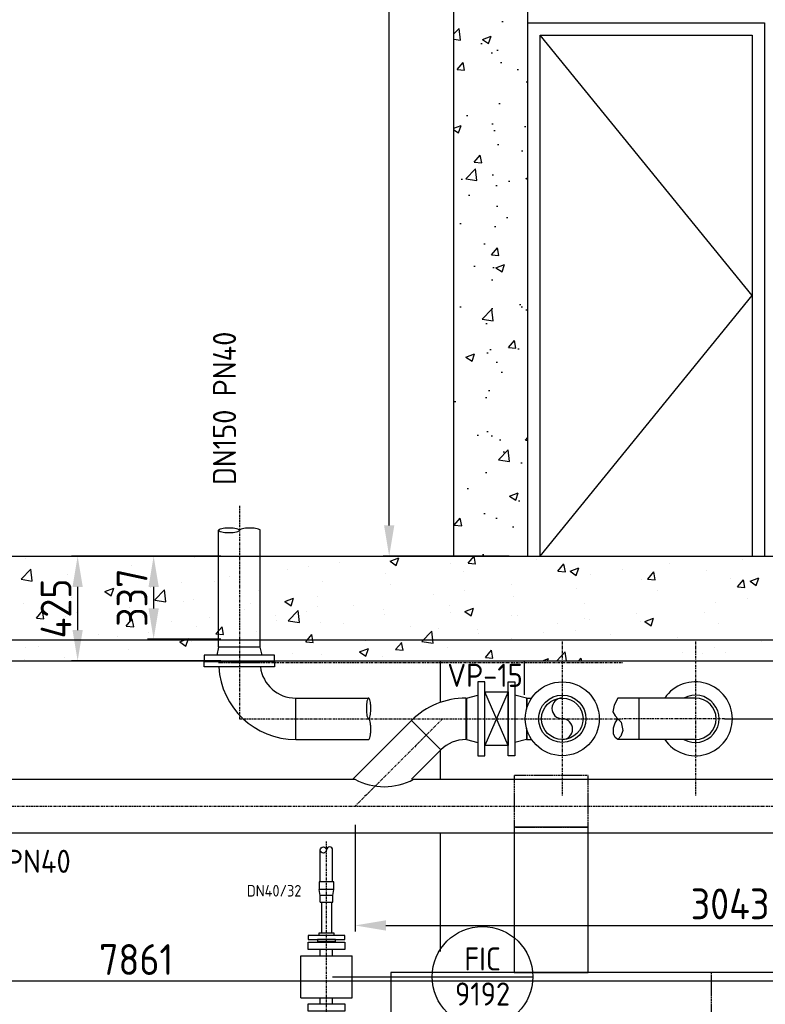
# Model space of a CAD drawing. Header units: metres. Extents: x -82085 to 58758, y -66901 to 95305.
# Tile 32 of 135: x 25415 to 28440, y -37162 to -33166. Entities that reach past the tile are written whole.
import ezdxf
from ezdxf.enums import TextEntityAlignment as Align

# ---------------------------------------------------------------- set-up
doc = ezdxf.new("R2010")
doc.units = ezdxf.units.M
doc.header["$MEASUREMENT"] = 0
doc.header["$PDSIZE"] = -1
for name, pattern in [('CENTER-LN', [19, 10, -3, 3, -3]), ('DASHED', [19.05, 12.7, -6.35]), ('HIDDEN2', [4.7625, 3.175, -1.5875])]:
    doc.linetypes.add(name, pattern=pattern)
doc.layers.get('0').update_dxf_attribs({"linetype": 'CONTINUOUS'})
doc.layers.get('DEFPOINTS').update_dxf_attribs({"linetype": 'CONTINUOUS'})
for name, color, linetype in [('3', 3, 'CONTINUOUS'), ('ARCERING', 10, 'CONTINUOUS'), ('CL', 1, 'CENTER-LN'), ('DIM', 10, 'CONTINUOUS'), ('GEBOUW', 7, 'CONTINUOUS'), ('TEXT2', 7, 'CONTINUOUS')]:
    doc.layers.add(name, color=color, linetype=linetype)
doc.styles.add('ROMANS', font='iso.shx')
doc.styles.get("Standard").update_dxf_attribs({"font": 'iso.shx'})
doc.dimstyles.get("Standard").update_dxf_attribs({"dimtxt": 0.18, "dimasz": 0.18, "dimexe": 0.18, "dimexo": 0.0625, "dimgap": 0.09, "dimtad": 0, "dimtih": 1, "dimtoh": 1, "dimdec": 4, "dimzin": 0, "dimdsep": 46, "dimtxsty": 'Standard', "dimcen": 0.09, "dimadec": 0, "dimazin": 0, "dimtfac": 1, "dimtdec": 4, "dimtofl": 0, "dimtmove": 0, "dimatfit": 3, "dimfxl": 1, "dimtolj": 1, "dimtzin": 0, "dimarcsym": 0})

# ---------------------------------------------------------------- blocks, each defined once
blk = doc.blocks.new('*D507')
at = {"layer": 'DEFPOINTS', "color": 0, "transparency": 16777216}
for p in [(21957.6, -36545.3, -3239), (29818.7, -36545.3, -3239), (21957.6, -37067.4)]:
    blk.add_point(p, dxfattribs=at)
at = {"layer": 'DIM', "color": 0, "lineweight": -2, "transparency": 16777216}
for p, q in [((21957.6, -36620.3), (21957.6, -37092.4)), ((29818.7, -36620.3), (29818.7, -37092.4)), ((29693.7, -37067.4), (22082.6, -37067.4))]:
    blk.add_line(p, q, dxfattribs=at)
at = {"layer": 'DIM', "color": 0, "transparency": 16777216}
for points in [[(22082.6, -37046.6), (22082.6, -37088.2), (21957.6, -37067.4)], [(29693.7, -37046.6), (29693.7, -37088.2), (29818.7, -37067.4)]]:
    blk.add_solid(points, dxfattribs=at)
at = {"layer": 'DIM', "color": 0, "transparency": 16777216, "insert": (25888.1, -36979.9), "char_height": 125, "attachment_point": 5}
blk.add_mtext('\\A1;7861', dxfattribs=at)
blk = doc.blocks.new('*D508')
at = {"layer": 'DEFPOINTS', "color": 0, "transparency": 16777216}
for p in [(26776, -36357.8), (29818.7, -36500.3), (29818.7, -36841.6)]:
    blk.add_point(p, dxfattribs=at)
at = {"layer": 'DIM', "color": 0, "lineweight": -2, "transparency": 16777216}
for p, q in [((26776, -36432.8), (26776, -36866.6)), ((29818.7, -36575.3), (29818.7, -36866.6)), ((26901, -36841.6), (29693.7, -36841.6))]:
    blk.add_line(p, q, dxfattribs=at)
at = {"layer": 'DIM', "color": 0, "transparency": 16777216}
for points in [[(26901, -36820.8), (26901, -36862.5), (26776, -36841.6)], [(29693.7, -36820.8), (29693.7, -36862.5), (29818.7, -36841.6)]]:
    blk.add_solid(points, dxfattribs=at)
at = {"layer": 'DIM', "color": 0, "transparency": 16777216, "insert": (28297.4, -36754.1), "char_height": 125, "attachment_point": 5}
blk.add_mtext('\\A1;3043', dxfattribs=at)
blk = doc.blocks.new('*D509')
at = {"layer": 'DEFPOINTS', "color": 0, "transparency": 16777216}
for p in [(28199.9, -36002.8, -3239), (28622, -36002.8), (28622, -36357.8, -3239)]:
    blk.add_point(p, dxfattribs=at)
at = {"layer": 'DIM', "color": 0, "lineweight": -2, "transparency": 16777216}
for p, q in [((28274.9, -36002.8), (28647, -36002.8)), ((28622, -36232.8), (28622, -36127.8)), ((28697, -36357.8), (28647, -36357.8))]:
    blk.add_line(p, q, dxfattribs=at)
at = {"layer": 'DIM', "color": 0, "transparency": 16777216}
for points in [[(28601.1, -36127.8), (28642.8, -36127.8), (28622, -36002.8)], [(28601.1, -36232.8), (28642.8, -36232.8), (28622, -36357.8)]]:
    blk.add_solid(points, dxfattribs=at)
at = {"layer": 'DIM', "color": 0, "transparency": 16777216, "insert": (28534.5, -36180.3), "char_height": 125, "attachment_point": 5, "rotation": 90}
blk.add_mtext('\\A1;355', dxfattribs=at)
blk = doc.blocks.new('*X456')
at = {"color": 0}
for p, q in [((26798.4, 5914.2, 3239), (26798.4, 5914.2, 3239)), ((26900.4, 5917.2, 3239), (26900.4, 5917.2, 3239)), ((27234.5, 5888.1, 3239), (27258.8, 5917.2, 3239)), ((27264.8, 5885.3, 3239), (27258.9, 5917.1, 3239)), ((28076.5, 5914.1, 3239), (28076.5, 5914.1, 3239)), ((25438.4, 5907.8, 3239), (25438.4, 5907.8, 3239)), ((25868.3, 5878, 3239), (25868.3, 5878, 3239)), ((26124.9, 5910.5, 3239), (26124.9, 5910.5, 3239)), ((26585.6, 5876, 3239), (26585.6, 5876, 3239)), ((26712.8, 5892.8, 3239), (26712.8, 5892.8, 3239)), ((26918.1, 5896.6, 3239), (26943.4, 5879.5, 3239)), ((26918.2, 5896.6, 3239), (26953.7, 5910.2, 3239)), ((26943.4, 5879.6, 3239), (26953.7, 5910.3, 3239)), ((27163.9, 5885.9, 3239), (27163.9, 5885.9, 3239)), ((27234.4, 5888.1, 3239), (27264.8, 5885.5, 3239)), ((27512.7, 5904.3, 3239), (27512.7, 5904.3, 3239)), ((27598.8, 5856.2, 3239), (27623.3, 5885.4, 3239)), ((27629.2, 5853.4, 3239), (27623.3, 5885.2, 3239)), ((28052.3, 5886.4, 3239), (28052.3, 5886.4, 3239)), ((28347.7, 5902.6, 3239), (28347.7, 5902.6, 3239)), ((25420.8, 5823.4, 3239), (25460.4, 5864.6, 3239)), ((25466, 5816.4, 3239), (25460.4, 5864.6, 3239)), ((25607.5, 5842.2, 3239), (25607.5, 5842.2, 3239)), ((26502.2, 5863.3, 3239), (26502.2, 5863.3, 3239)), ((26900, 5847.8, 3239), (26900, 5847.8, 3239)), ((27216.4, 5853.5, 3239), (27216.4, 5853.5, 3239)), ((27598.8, 5856.2, 3239), (27629.1, 5853.6, 3239)), ((27648.2, 5855.9, 3239), (27683.8, 5869.6, 3239)), ((27648.2, 5855.9, 3239), (27673.5, 5838.9, 3239)), ((27673.5, 5838.9, 3239), (27683.8, 5869.6, 3239)), ((27732.7, 5844.3, 3239), (27732.7, 5844.3, 3239)), ((27859.9, 5861, 3239), (27859.9, 5861, 3239)), ((27963.2, 5824.4, 3239), (27987.7, 5853.6, 3239)), ((27993.5, 5821.5, 3239), (27987.7, 5853.4, 3239)), ((28199.8, 5858.9, 3239), (28199.8, 5858.9, 3239)), ((25420.8, 5823.3, 3239), (25466, 5816.3, 3239)), ((26072.4, 5808.5, 3239), (26072.4, 5808.5, 3239)), ((26205.9, 5812.5, 3239), (26205.9, 5812.5, 3239)), ((26264.8, 5833.8, 3239), (26264.8, 5833.8, 3239)), ((26643.4, 5815.3, 3239), (26643.4, 5815.3, 3239)), ((26920.1, 5802.6, 3239), (26920.1, 5802.6, 3239)), ((27411.9, 5802.1, 3239), (27411.9, 5802.1, 3239)), ((27939, 5823.2, 3239), (27939, 5823.2, 3239)), ((27963.1, 5824.4, 3239), (27993.5, 5821.7, 3239)), ((28299.2, 5828.3, 3239), (28299.2, 5828.3, 3239)), ((28327.6, 5792.5, 3239), (28352.1, 5821.7, 3239)), ((28357.9, 5789.6, 3239), (28352, 5821.5, 3239)), ((28378.3, 5815.2, 3239), (28413.9, 5828.9, 3239)), ((28378.3, 5815.2, 3239), (28403.5, 5798.2, 3239)), ((28403.5, 5798.2, 3239), (28413.8, 5828.9, 3239)), ((25537, 5757.6, 3239), (25537, 5757.6, 3239)), ((25761.2, 5773.4, 3239), (25786.5, 5756.4, 3239)), ((25761.3, 5773.4, 3239), (25796.8, 5787.1, 3239)), ((25786.5, 5756.4, 3239), (25796.8, 5787.1, 3239)), ((25909.6, 5761.6, 3239), (25909.6, 5761.6, 3239)), ((25945.2, 5791.7, 3239), (25945.2, 5791.7, 3239)), ((25963, 5739.3, 3239), (26002.5, 5780.5, 3239)), ((26008.1, 5732.3, 3239), (26002.5, 5780.5, 3239)), ((26382.6, 5779.5, 3239), (26382.6, 5779.5, 3239)), ((27092.3, 5760, 3239), (27092.3, 5760, 3239)), ((27219.5, 5776.7, 3239), (27219.5, 5776.7, 3239)), ((27675.1, 5785.1, 3239), (27675.1, 5785.1, 3239)), ((28002.9, 5777.4, 3239), (28002.9, 5777.4, 3239)), ((28327.5, 5792.5, 3239), (28357.9, 5789.8, 3239)), ((25432, 5724.2, 3239), (25432, 5724.2, 3239)), ((25624.4, 5749.5, 3239), (25624.4, 5749.5, 3239)), ((25808.2, 5746.2, 3239), (25808.2, 5746.2, 3239)), ((25963, 5739.2, 3239), (26008.2, 5732.2, 3239)), ((26079.4, 5734.7, 3239), (26079.4, 5734.7, 3239)), ((26118.8, 5741.4, 3239), (26118.8, 5741.4, 3239)), ((26350.5, 5723.2, 3239), (26350.5, 5723.2, 3239)), ((26491.3, 5732.7, 3239), (26526.9, 5746.4, 3239)), ((26491.3, 5732.7, 3239), (26516.6, 5715.7, 3239)), ((26516.6, 5715.7, 3239), (26526.9, 5746.4, 3239)), ((26623.9, 5751.8, 3239), (26623.9, 5751.8, 3239)), ((26771.5, 5717.7, 3239), (26771.5, 5717.7, 3239)), ((27157.7, 5716.8, 3239), (27157.7, 5716.8, 3239)), ((27418.5, 5752.6, 3239), (27418.5, 5752.6, 3239)), ((27706.7, 5726.6, 3239), (27706.7, 5726.6, 3239)), ((28239.5, 5728.2, 3239), (28239.5, 5728.2, 3239)), ((28366.7, 5745, 3239), (28366.7, 5745, 3239)), ((25483.1, 5665.4, 3239), (25507.6, 5694.6, 3239)), ((25513.4, 5662.6, 3239), (25507.6, 5694.4, 3239)), ((25613.4, 5710.8, 3239), (25613.4, 5710.8, 3239)), ((25644.1, 5689.4, 3239), (25644.1, 5689.4, 3239)), ((25862.2, 5708.9, 3239), (25862.2, 5708.9, 3239)), ((25915.3, 5677.9, 3239), (25915.3, 5677.9, 3239)), ((26327.6, 5700.9, 3239), (26327.6, 5700.9, 3239)), ((26451.9, 5675.7, 3239), (26451.9, 5675.7, 3239)), ((26505.1, 5655.2, 3239), (26544.7, 5696.4, 3239)), ((26550.3, 5648.2, 3239), (26544.7, 5696.4, 3239)), ((26579.1, 5692.4, 3239), (26579.1, 5692.4, 3239)), ((26621.7, 5711.8, 3239), (26621.7, 5711.8, 3239)), ((26892.9, 5700.3, 3239), (26892.9, 5700.3, 3239)), ((26893.8, 5678.7, 3239), (26893.8, 5678.7, 3239)), ((27164.1, 5688.9, 3239), (27164.1, 5688.9, 3239)), ((27221.4, 5692.1, 3239), (27257, 5705.7, 3239)), ((27221.4, 5692.1, 3239), (27246.6, 5675, 3239)), ((27246.6, 5675, 3239), (27256.9, 5705.7, 3239)), ((27410.4, 5675.7, 3239), (27410.4, 5675.7, 3239)), ((27435.3, 5677.4, 3239), (27435.3, 5677.4, 3239)), ((27918.7, 5686, 3239), (27918.7, 5686, 3239)), ((28193.6, 5689.8, 3239), (28193.6, 5689.8, 3239)), ((25483, 5665.4, 3239), (25513.4, 5662.7, 3239)), ((25601.3, 5673.1, 3239), (25601.3, 5673.1, 3239)), ((25847.5, 5633.5, 3239), (25872, 5662.7, 3239)), ((25877.8, 5630.7, 3239), (25871.9, 5662.5, 3239)), ((26031.4, 5650.1, 3239), (26031.4, 5650.1, 3239)), ((26186.5, 5666.5, 3239), (26186.5, 5666.5, 3239)), ((26457.6, 5655, 3239), (26457.6, 5655, 3239)), ((26505.1, 5655.1, 3239), (26550.3, 5648.1, 3239)), ((26637.3, 5646.2, 3239), (26637.3, 5646.2, 3239)), ((26728.8, 5643.6, 3239), (26728.8, 5643.6, 3239)), ((27599.1, 5643.9, 3239), (27599.1, 5643.9, 3239)), ((27706.4, 5666, 3239), (27706.4, 5666, 3239)), ((27726.3, 5660.7, 3239), (27726.3, 5660.7, 3239)), ((27932.8, 5654, 3239), (27932.8, 5654, 3239)), ((27951.4, 5651.4, 3239), (27976.7, 5634.3, 3239)), ((27951.5, 5651.4, 3239), (27987, 5665, 3239)), ((27976.7, 5634.3, 3239), (27987, 5665, 3239)), ((27977.6, 5654.5, 3239), (27977.6, 5654.5, 3239)), ((28248.8, 5643, 3239), (28248.8, 5643, 3239)), ((25735.1, 5599.2, 3239), (25735.1, 5599.2, 3239)), ((25847.4, 5633.5, 3239), (25877.8, 5630.9, 3239)), ((25938.7, 5608.1, 3239), (25938.7, 5608.1, 3239)), ((26131.1, 5633.4, 3239), (26131.1, 5633.4, 3239)), ((26211.8, 5601.6, 3239), (26236.3, 5630.8, 3239)), ((26211.8, 5601.6, 3239), (26242.1, 5599, 3239)), ((26242.2, 5598.8, 3239), (26236.3, 5630.7, 3239)), ((26376.4, 5610.4, 3239), (26376.4, 5610.4, 3239)), ((26576.2, 5569.8, 3239), (26600.7, 5599, 3239)), ((26606.5, 5566.9, 3239), (26600.7, 5598.8, 3239)), ((27000, 5632.1, 3239), (27000, 5632.1, 3239)), ((27047.3, 5571.1, 3239), (27086.8, 5612.4, 3239)), ((27092.5, 5564.1, 3239), (27086.8, 5612.3, 3239)), ((27114.2, 5624.9, 3239), (27114.2, 5624.9, 3239)), ((27271.2, 5620.6, 3239), (27271.2, 5620.6, 3239)), ((27278.3, 5601.7, 3239), (27278.3, 5601.7, 3239)), ((27542.4, 5609.2, 3239), (27542.4, 5609.2, 3239)), ((27668.9, 5616, 3239), (27668.9, 5616, 3239)), ((27813.6, 5597.7, 3239), (27813.6, 5597.7, 3239)), ((25811.5, 5591.4, 3239), (25811.5, 5591.4, 3239)), ((26064.5, 5568.9, 3239), (26100.1, 5582.6, 3239)), ((26064.5, 5568.9, 3239), (26089.7, 5551.9, 3239)), ((26089.8, 5551.9, 3239), (26100.1, 5582.6, 3239)), ((26112.6, 5572.3, 3239), (26112.6, 5572.3, 3239)), ((26576.2, 5569.8, 3239), (26606.5, 5567.1, 3239)), ((26817.9, 5574, 3239), (26817.9, 5574, 3239)), ((26940.6, 5537.9, 3239), (26965.1, 5567.1, 3239)), ((26958.7, 5559.6, 3239), (26958.7, 5559.6, 3239)), ((26970.9, 5535.1, 3239), (26965, 5566.9, 3239)), ((27047.3, 5571.1, 3239), (27092.5, 5564.1, 3239)), ((27085.9, 5576.4, 3239), (27085.9, 5576.4, 3239)), ((27412.3, 5583.4, 3239), (27412.3, 5583.4, 3239)), ((28084.7, 5586.3, 3239), (28084.7, 5586.3, 3239)), ((28355.9, 5574.8, 3239), (28355.9, 5574.8, 3239)), ((28425.4, 5569.9, 3239), (28425.4, 5569.9, 3239)), ((25438.9, 5548.4, 3239), (25438.9, 5548.4, 3239)), ((25490.7, 5549.1, 3239), (25490.7, 5549.1, 3239)), ((25856, 5539.8, 3239), (25856, 5539.8, 3239)), ((26521.6, 5523.1, 3239), (26521.6, 5523.1, 3239)), ((26637.9, 5517.4, 3239), (26637.9, 5517.4, 3239)), ((26794.5, 5528.2, 3239), (26819.8, 5511.2, 3239)), ((26794.6, 5528.2, 3239), (26830.1, 5541.9, 3239)), ((26819.8, 5511.2, 3239), (26830.1, 5541.9, 3239)), ((26940.5, 5537.9, 3239), (26970.9, 5535.2, 3239)), ((27151.5, 5547.7, 3239), (27151.5, 5547.7, 3239)), ((27305, 5506, 3239), (27329.4, 5535.2, 3239)), ((27335.3, 5503.2, 3239), (27329.4, 5535, 3239)), ((27594.4, 5492.2, 3239), (27629, 5528.3, 3239)), ((27633.2, 5492.2, 3239), (27629, 5528.3, 3239)), ((28105.9, 5527.9, 3239), (28105.9, 5527.9, 3239)), ((28187.4, 5520.7, 3239), (28187.4, 5520.7, 3239)), ((28233, 5544.6, 3239), (28233, 5544.6, 3239)), ((28278.2, 5525.2, 3239), (28278.2, 5525.2, 3239)), ((25435.9, 5499.4, 3239), (25435.9, 5499.4, 3239)), ((25595.2, 5504, 3239), (25595.2, 5504, 3239)), ((26887.7, 5509.6, 3239), (26887.7, 5509.6, 3239)), ((27304.9, 5506, 3239), (27335.3, 5503.4, 3239)), ((27536.7, 5492.2, 3239), (27560.2, 5501.2, 3239)), ((27557.1, 5492.2, 3239), (27560.2, 5501.2, 3239)), ((27684.5, 5492.2, 3239), (27693.8, 5503.3, 3239)), ((27695.8, 5492.2, 3239), (27693.8, 5503.1, 3239))]:
    blk.add_line(p, q, dxfattribs=at)
blk = doc.blocks.new('*D494')
at = {"layer": 'DEFPOINTS', "color": 0, "transparency": 16777216}
for p in [(10407.9, -36375.3, -3239), (10407.9, -36375.3, -3239), (31013.5, -36375.3, -3239), (10103.9, -36746.1), (9966.4, -38142.7)]:
    blk.add_point(p, dxfattribs=at)
at = {"layer": 'DIM', "color": 0, "lineweight": -2, "transparency": 16777216}
blk.add_line((10332.9, -36375.3), (9903.4, -36375.3), dxfattribs=at)
blk.add_arc((10407.9, -36375.3), 479.5, 194.9793, 240.9953, dxfattribs=at)
at = {"layer": 'DIM', "color": 0, "transparency": 16777216}
for points in [[(9924, -36502), (9965.3, -36496.5), (9928.4, -36375.3)], [(10183, -36775.3), (10167.8, -36814), (10291.7, -36840.5)]]:
    blk.add_solid(points, dxfattribs=at)
at = {"layer": 'DIM', "color": 0, "transparency": 16777216, "insert": (10162.7, -36530.4), "char_height": 125, "attachment_point": 5, "rotation": 302.3268}
blk.add_mtext('\\A1;76°', dxfattribs=at)
blk = doc.blocks.new('*D522')
at = {"layer": 'DEFPOINTS', "color": 0, "transparency": 16777216}
for p in [(26306.7, -35342.8), (25650.5, -35767.8), (26306.7, -35767.8)]:
    blk.add_point(p, dxfattribs=at)
at = {"layer": 'DIM', "color": 0, "lineweight": -2, "transparency": 16777216}
for p, q in [((26231.7, -35342.8), (25625.5, -35342.8)), ((25650.5, -35467.8), (25650.5, -35642.8)), ((26231.7, -35767.8), (25625.5, -35767.8))]:
    blk.add_line(p, q, dxfattribs=at)
at = {"layer": 'DIM', "color": 0, "transparency": 16777216}
for points in [[(25629.6, -35467.8), (25671.3, -35467.8), (25650.5, -35342.8)], [(25629.6, -35642.8), (25671.3, -35642.8), (25650.5, -35767.8)]]:
    blk.add_solid(points, dxfattribs=at)
at = {"layer": 'DIM', "color": 0, "transparency": 16777216, "insert": (25563, -35555.3), "char_height": 125, "attachment_point": 5, "rotation": 90}
blk.add_mtext('\\A1;425', dxfattribs=at)
blk = doc.blocks.new('*D523')
at = {"layer": 'DEFPOINTS', "color": 0, "transparency": 16777216}
for p in [(26222.5, -35342.8), (25958.9, -35679.7), (26306.7, -35679.7)]:
    blk.add_point(p, dxfattribs=at)
at = {"layer": 'DIM', "color": 0, "lineweight": -2, "transparency": 16777216}
for p, q in [((26147.5, -35342.8), (25933.9, -35342.8)), ((25958.9, -35467.8), (25958.9, -35554.7)), ((26231.7, -35679.7), (25933.9, -35679.7))]:
    blk.add_line(p, q, dxfattribs=at)
at = {"layer": 'DIM', "color": 0, "transparency": 16777216}
for points in [[(25938.1, -35467.8), (25979.7, -35467.8), (25958.9, -35342.8)], [(25938.1, -35554.7), (25979.7, -35554.7), (25958.9, -35679.7)]]:
    blk.add_solid(points, dxfattribs=at)
at = {"layer": 'DIM', "color": 0, "transparency": 16777216, "insert": (25871.4, -35511.3), "char_height": 125, "attachment_point": 5, "rotation": 90}
blk.add_mtext('\\A1;337', dxfattribs=at)
blk = doc.blocks.new('PE-Aanmaaktank')
at = {"color": 1, "linetype": 'DASHED', "ltscale": 0.25}
for p, q in [((1450, 0), (1450, 1525)), ((2850, 0), (2850, 1525))]:
    blk.add_line(p, q, dxfattribs=at)
for points in [[(950, 2325), (650, 2325), (650, 2115), (950, 2115)], [(2300, 2325), (2000, 2325), (2000, 2115), (2300, 2115)], [(3350, 2325), (3650, 2325), (3650, 2115), (3350, 2115)]]:
    blk.add_lwpolyline(points, close=True, dxfattribs=at)
at = {"layer": '3'}
for points in [[(950, 2115), (650, 2115), (650, 1525), (950, 1525)], [(2000, 2115), (2300, 2115), (2300, 1525), (2000, 1525)], [(3350, 2115), (3650, 2115), (3650, 1525), (3350, 1525)], [(150, 0), (4150, 0), (4150, 1525), (150, 1525)]]:
    blk.add_lwpolyline(points, close=True, dxfattribs=at)
blk = doc.blocks.new('*D539')
at = {"layer": 'DEFPOINTS', "color": 0, "transparency": 16777216}
for p in [(26914.5, -29978.1), (27481.7, -29978.1), (27476.7, -35342.8)]:
    blk.add_point(p, dxfattribs=at)
at = {"layer": 'DIM', "color": 0, "lineweight": -2, "transparency": 16777216}
for p, q in [((27406.7, -29978.1), (26889.5, -29978.1)), ((26914.5, -35217.8), (26914.5, -30103.1)), ((27401.7, -35342.8), (26889.5, -35342.8))]:
    blk.add_line(p, q, dxfattribs=at)
at = {"layer": 'DIM', "color": 0, "transparency": 16777216}
for points in [[(26893.6, -30103.1), (26935.3, -30103.1), (26914.5, -29978.1)], [(26893.6, -35217.8), (26935.3, -35217.8), (26914.5, -35342.8)]]:
    blk.add_solid(points, dxfattribs=at)
at = {"layer": 'DIM', "color": 0, "transparency": 16777216, "insert": (26827, -32660.5), "char_height": 125, "attachment_point": 5, "rotation": 90}
blk.add_mtext('\\A1;5365', dxfattribs=at)

msp = doc.modelspace()

# ---------------------------------------------------------------- hatches: boundary and pattern name
at = {"layer": 'ARCERING'}
h = msp.add_hatch(dxfattribs=at)
h.set_pattern_fill('AR-CONC', color=256, scale=50)
h.set_pattern_definition([(50, (-4000, -40260), (358.63, -31.376), [37.5, -412.5]), (355, (-4000, -40260), (-69.3757, 376.096), [30, -330]), (100.4514, (-3970.1, -40262.62), (289.2544, 344.72), [31.87, -350.571]), (46.1842, (-4000, -40160), (533.6207, -82.7596), [56.25, -618.75]), (96.6356, (-3955.53, -40166.9), (467.331, 487.059), [47.805, -525.857]), (351.1842, (-4000, -40160), (467.331, 487.059), [45, -495]), (21, (-3950, -40185), (298.4535, -201.3094), [37.5, -412.5]), (326, (-3950, -40185), (121.6577, 362.575), [30, -330]), (71.4514, (-3925.13, -40201.8), (420.1112, 161.2656), [31.87, -350.571]), (37.5, (-4000, -40260.01), (6.07993, 166.44693), [0, -326, 0, -335, 0, -331.25]), (7.5, (-4000, -40260), (131.5348, 197.2059), [0, -191, 0, -318.5, 0, -126.25]), (327.5, (-4111.5, -40260.01), (266.9112, -11.27744), [0, -125, 0, -390, 0, -517.5]), (317.5, (-4161.5, -40260), (291.5931, 50.0525), [0, -162.5, 0, -259, 0, -367.5])])
h.paths.add_polyline_path([(29977.94521, -29553.06686), (26472.61935, -29553.06686), (26472.61935, -29978.06686), (27176.68034, -29978.06686), (27176.68034, -35342.8411), (27476.68034, -35342.8411), (27476.68034, -29978.06686), (29977.94521, -29978.06686)])

# ---------------------------------------------------------------- linework, layer by layer
for p, q in [((26635.07269, -36964.68497, 3238.98623), (26635.07269, -36939.68497, 3238.98623)), ((26685.07269, -36964.68497, 3238.98623), (26685.07269, -36939.68497, 3238.98623)), ((26556.57269, -36964.68497, 3238.98623), (26763.57269, -36964.68497, 3238.98623)), ((26556.57269, -37134.68497, 3238.98623), (26556.57269, -36964.68497, 3238.98623)), ((26763.57269, -37134.68497, 3238.98623), (26763.57269, -36964.68497, 3238.98623)), ((26556.57269, -37134.68497, 3238.98623), (26763.57269, -37134.68497, 3238.98623)), ((26635.07269, -37159.68497, 3238.98623), (26635.07269, -37134.68497, 3238.98623)), ((26685.07269, -37159.68497, 3238.98623), (26685.07269, -37134.68497, 3238.98623))]:
    msp.add_line(p, q)
at = {"elevation": 3238.98623}
for points in [[(26735.07269, -36939.68497), (26585.07269, -36939.68497), (26585.07269, -36909.68497), (26735.07269, -36909.68497)], [(26735.07269, -37189.68497), (26585.07269, -37189.68497), (26585.07269, -37159.68497), (26735.07269, -37159.68497)]]:
    msp.add_lwpolyline(points, close=True, dxfattribs=at)
at = {"layer": '3'}
for p, q in [((26222.53034, -35712.3411, 3238.98623), (26222.53034, -35237.9375, 3238.98623)), ((26390.83034, -35712.3411, 3238.98623), (26390.83034, -35237.9375, 3238.98623)), ((26535.18034, -35918.6911, 3238.98623), (26830.81722, -35918.6911, 3238.98623)), ((26535.18034, -36086.9911, 3238.98623), (26535.18034, -35918.6911, 3238.98623)), ((27225.68034, -35918.6911, 3238.98623), (27225.68034, -36086.9911, 3238.98623)), ((27225.68034, -35918.6911, 3238.98623), (27225.68034, -36086.9911, 3238.98623)), ((27227.68034, -35918.6911, 3238.98623), (27274.68034, -35906.8411, 3238.98623)), ((27227.68034, -35918.6911, 3238.98623), (27227.68034, -36086.9911, 3238.98623)), ((27396.68034, -35893.8411, 3238.98623), (27302.68034, -36111.8411, 3238.98623)), ((27396.68034, -36111.8411, 3238.98623), (27302.68034, -35893.8411, 3238.98623)), ((27471.68034, -35918.6911, 3238.98623), (27424.68034, -35906.8411, 3238.98623)), ((27471.68034, -35918.6911, 3238.98623), (27471.68034, -35964.43537, 3238.98623)), ((27471.68034, -35918.6911, 3238.98623), (27492.50797, -35918.6911, 3238.98623)), ((27473.68034, -35957.55313, 3238.98623), (27473.68034, -35918.6911, 3238.98623)), ((27842.67223, -35918.6911, 3238.98623), (27826.84001, -35947.02862, 3238.98623)), ((28156.68034, -35918.6911, 3238.98623), (27842.67223, -35918.6911, 3238.98623)), ((27926.68034, -35918.6911, 3238.98623), (27926.68034, -36086.9911, 3238.98623)), ((27826.84001, -35947.02862, 3238.98623), (27821.30028, -35975.30465, 3238.98623)), ((27821.30028, -35975.30465, 3238.98623), (27831.21353, -35990.75438, 3238.98623)), ((27831.21353, -35990.75438, 3238.98623), (27842.67223, -36002.8411, 3238.98623)), ((27831.50512, -36019.90484, 3238.98623), (27842.67223, -36002.8411, 3238.98623)), ((27842.67223, -36002.8411, 3238.98623), (27855.99687, -36016.98975, 3238.98623)), ((27004.6034, -36010.26416, 3238.98623), (26766.57647, -36248.2911, 3238.98623)), ((27123.60947, -36129.27023, 3238.98623), (27004.6034, -36010.26416, 3238.98623)), ((27471.68034, -36041.24683, 3238.98623), (27471.68034, -36086.9911, 3238.98623)), ((27824.21601, -36039.72713, 3238.98623), (27831.50512, -36019.90484, 3238.98623)), ((27824.50745, -36063.63046, 3238.98623), (27824.21601, -36039.72713, 3238.98623)), ((27855.99687, -36016.98975, 3238.98623), (27862.11977, -36050.22125, 3238.98623)), ((27473.68034, -36086.9911, 3238.98623), (27473.68034, -36048.12906, 3238.98623)), ((27831.21353, -36079.37171, 3238.98623), (27824.50745, -36063.63046, 3238.98623)), ((27842.67223, -36086.9911, 3238.98623), (27831.21353, -36079.37171, 3238.98623)), ((27853.66431, -36073.54154, 3238.98623), (27842.67223, -36086.9911, 3238.98623)), ((27862.11977, -36050.22125, 3238.98623), (27853.66431, -36073.54154, 3238.98623)), ((26535.18034, -36086.9911, 3238.98623), (26830.81722, -36086.9911, 3238.98623)), ((27227.68034, -36086.9911, 3238.98623), (27274.68034, -36098.8411, 3238.98623)), ((27471.68034, -36086.9911, 3238.98623), (27424.68034, -36098.8411, 3238.98623)), ((27471.68034, -36086.9911, 3238.98623), (27492.50797, -36086.9911, 3238.98623)), ((28156.68034, -36086.9911, 3238.98623), (27842.67223, -36086.9911, 3238.98623)), ((27123.60947, -36129.27023, 3238.98623), (27004.58861, -36248.2911, 3238.98623)), ((22045.60688, -36248.2911, 3238.98623), (26775.57647, -36248.2911, 3238.98623)), ((27013.58861, -36248.2911, 3238.98623), (29730.68034, -36248.2911, 3238.98623)), ((29730.68034, -36467.3911, 3238.98623), (22045.60688, -36467.3911, 3238.98623)), ((26635.07269, -36664.60485, 3238.98623), (26635.07269, -36535.31955, 3238.98623)), ((26685.07269, -36664.60485, 3238.98623), (26685.07269, -36535.31955, 3238.98623)), ((26690.2732, -36664.60485, 3238.98623), (26629.87218, -36664.60485, 3238.98623)), ((26629.87218, -36664.60485, 3238.98623), (26629.87218, -36695.60485, 3238.98623)), ((26690.2732, -36695.60485, 3238.98623), (26690.2732, -36664.60485, 3238.98623)), ((26634.07269, -36719.60485, 3238.98623), (26629.87218, -36695.60485, 3238.98623)), ((26690.2732, -36695.60485, 3238.98623), (26629.87218, -36695.60485, 3238.98623)), ((26634.07269, -36746.60485, 3238.98623), (26634.07269, -36719.60485, 3238.98623)), ((26686.07269, -36719.60485, 3238.98623), (26634.07269, -36719.60485, 3238.98623)), ((26686.07269, -36719.60485, 3238.98623), (26690.2732, -36695.60485, 3238.98623)), ((26686.07269, -36746.60485, 3238.98623), (26686.07269, -36719.60485, 3238.98623)), ((26634.07269, -36746.60485, 3238.98623), (26686.07269, -36746.60485, 3238.98623)), ((26640.07269, -36746.60485, 3238.98623), (26640.07269, -36872.68497, 3238.98623)), ((26680.07269, -36746.60485, 3238.98623), (26680.07269, -36872.68497, 3238.98623))]:
    msp.add_line(p, q, dxfattribs=at)
at = {"layer": '3', "elevation": 3238.98623}
for points in [[(26306.68034, -35237.9375, 0.2800357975), (26305.15359, -35235.42529, 0.0668308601), (26294.35685, -35231.54323, 0.0307377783), (26281.9515, -35229.66522, 0.0222010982), (26264.60534, -35228.89463, 0.0222010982), (26247.25917, -35229.66522, 0.0307377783), (26234.85382, -35231.54323, 0.0668308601), (26224.05708, -35235.42529, 0.2800357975), (26222.53034, -35237.9375, 0.2800357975), (26224.05708, -35240.44971, 0.0668308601), (26234.85382, -35244.33178, 0.0307377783), (26247.25917, -35246.20978, 0.0222010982), (26264.60534, -35246.98037, 0.0222010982), (26281.9515, -35246.20978, 0.0307377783), (26294.35685, -35244.33178, 0.0668308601), (26305.15359, -35240.44971, 0.2800357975)], [(26830.81722, -36002.8411, 0.2800357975), (26833.32943, -36001.31435, 0.0668308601), (26837.2115, -35990.51761, 0.0307377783), (26839.0895, -35978.11226, 0.0222010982), (26839.86009, -35960.7661, 0.0222010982), (26839.0895, -35943.41993, 0.0307377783), (26837.2115, -35931.01458, 0.0668308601), (26833.32943, -35920.21784, 0.2800357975), (26830.81722, -35918.6911, 0.2800357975), (26828.30502, -35920.21784, 0.0668308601), (26824.42295, -35931.01458, 0.0307377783), (26822.54494, -35943.41993, 0.0222010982), (26821.77435, -35960.7661, 0.0222010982), (26822.54494, -35978.11226, 0.0307377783), (26824.42295, -35990.51761, 0.0668308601), (26828.30502, -36001.31435, 0.2800357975)]]:
    msp.add_lwpolyline(points, format="xyb", close=True, dxfattribs=at)
for points in [[(26390.83034, -35237.9375, 0.2800357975), (26389.30359, -35235.42529, 0.0668308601), (26378.50685, -35231.54323, 0.0307377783), (26366.1015, -35229.66522, 0.0222010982), (26348.75534, -35228.89463, 0.0222010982), (26331.40917, -35229.66522, 0.0307377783), (26319.00382, -35231.54323, 0.0668308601), (26308.20708, -35235.42529, 0.2800357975), (26306.68034, -35237.9375, 0.2800357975)], [(26830.81722, -36086.9911, 0.2800357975), (26833.32943, -36085.46435, 0.0668308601), (26837.2115, -36074.66761, 0.0307377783), (26839.0895, -36062.26226, 0.0222010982), (26839.86009, -36044.9161, 0.0222010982), (26839.0895, -36027.56993, 0.0307377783), (26837.2115, -36015.16458, 0.0668308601), (26833.32943, -36004.36784, 0.2800357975), (26830.81722, -36002.8411, 0.2800357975)]]:
    msp.add_lwpolyline(points, format="xyb", dxfattribs=at)
for points in [[(26398.68034, -35745.3411), (26390.83034, -35712.3411), (26222.53034, -35712.3411), (26214.68034, -35745.3411)], [(26690.57269, -36882.68497), (26690.57269, -36872.68497), (26629.57269, -36872.68497), (26629.57269, -36882.68497)]]:
    msp.add_lwpolyline(points, dxfattribs=at)
for points in [[(26164.18034, -35767.3411), (26449.18034, -35767.3411), (26449.18034, -35745.3411), (26164.18034, -35745.3411)], [(26164.18034, -35770.3411), (26449.18034, -35770.3411), (26449.18034, -35792.3411), (26164.18034, -35792.3411)], [(27302.68034, -35852.8411), (27274.68034, -35852.8411), (27274.68034, -36152.8411), (27302.68034, -36152.8411)], [(27396.68034, -35852.8411), (27424.68034, -35852.8411), (27424.68034, -36152.8411), (27396.68034, -36152.8411)], [(27302.68034, -35893.8411), (27396.68034, -35893.8411), (27396.68034, -36111.8411), (27302.68034, -36111.8411)], [(26735.07269, -36882.68497), (26585.07269, -36882.68497), (26585.07269, -36898.68497), (26735.07269, -36898.68497)], [(26696.57269, -36898.68497), (26623.57269, -36898.68497), (26623.57269, -36906.68497), (26696.57269, -36906.68497)]]:
    msp.add_lwpolyline(points, close=True, dxfattribs=at)
at = {"layer": '3'}
for centre, radius in [((27616.68034, -36002.8411, 3238.98623), 150), ((27616.68034, -36002.8411, 3238.98623), 96), ((27616.68034, -36002.8411, 3238.98623), 84.15), ((26647.57269, -36535.31955, 3238.98623), 12.5)]:
    msp.add_circle(centre, radius, dxfattribs=at)
for centre, radius, start, end in [((26535.18034, -35774.3411, 3238.98623), 312.65, 183.30047854, 270), ((26535.18034, -35774.3411, 3238.98623), 144.35, 187.16325348, 270), ((28156.68034, -36002.8411, 3238.98623), 150, 214.12498265, 145.87501735), ((27225.68034, -36231.3411, 3238.98623), 312.65, 90, 135), ((27616.68034, -35960.7661, 3238.98623), 42.075, 90, 270), ((28156.68034, -36002.8411, 3238.98623), 96, 241.23043981, 118.76956019), ((28156.68034, -36002.8411, 3238.98623), 84.15, 270, 90), ((27616.68034, -36044.9161, 3238.98623), 42.075, 270, 90), ((27225.68034, -36231.3411, 3238.98623), 144.35, 90, 135), ((26894.58254, -36029.03503, 3238.98623), 249.47077, 241.50812556, 298.49187444), ((26672.57269, -36535.31955, 3238.98623), 12.5, 0, 180)]:
    msp.add_arc(centre, radius, start, end, dxfattribs=at)
at = {"layer": 'CL', "linetype": 'HIDDEN2'}
msp.add_line((26222.53034, -35774.3411, 3238.98623), (26390.83034, -35774.3411, 3238.98623), dxfattribs=at)
at = {"layer": 'CL'}
for p, q in [((26306.68034, -35774.3411, 3238.98623), (27861.68034, -35774.3411, 3238.98623)), ((26306.68034, -36002.8411, 3238.98623), (27861.68034, -36002.8411, 3238.98623)), ((10412.25065, -36357.8411, 3238.98623), (31017.87142, -36357.8411, 3238.98623)), ((26660.07269, -38312.8411, 3238.98623), (26660.07269, -36500.64975, 3238.98623))]:
    msp.add_line(p, q, dxfattribs=at)
at = {"layer": 'GEBOUW'}
for p, q in [((27176.68034, -35342.8411, 3238.98623), (27176.68034, -29978.06686, 3238.98623)), ((27476.68034, -35342.8411, 3238.98623), (27476.68034, -29978.06686, 3238.98623)), ((27476.68034, -33177.8411, 3238.98623), (28436.68034, -33177.8411, 3238.98623)), ((28436.68034, -33177.8411, 3238.98623), (28436.68034, -35342.8411, 3238.98623)), ((27526.68034, -33227.8411, 3238.98623), (28386.68034, -33227.8411, 3238.98623)), ((28386.68034, -34285.3411, 3238.98623), (27526.68034, -33227.8411, 3238.98623)), ((28386.68034, -33227.8411, 3238.98623), (28386.68034, -35342.8411, 3238.98623)), ((27526.68034, -35342.8411, 3238.98623), (28386.68034, -34285.3411, 3238.98623)), ((2117.12319, -35342.8411, 3238.98623), (30656.68034, -35342.8411, 3238.98623)), ((2117.12319, -35682.8411, 3238.98623), (30956.68034, -35682.8411, 3238.98623)), ((2117.12319, -35767.8411, 3238.98623), (30956.68034, -35767.8411, 3238.98623)), ((27121.68034, -35767.8411, 3238.98623), (27121.68034, -35936.49534, 3238.98623)), ((27461.68034, -35767.8411, 3238.98623), (27461.68034, -35906.195, 3238.98623)), ((27121.68034, -36131.19937, 3238.98623), (27121.68034, -36248.2911, 3238.98623)), ((27121.68034, -36467.3911, 3238.98623), (27121.68034, -36947.25198, 3238.98623)), ((26685.07269, -37049.68497, 3238.98623), (27497.07545, -37049.68497, 3238.98623))]:
    msp.add_line(p, q, dxfattribs=at)
at = {"layer": 'GEBOUW', "elevation": 3238.98623}
for points in [[(27476.68034, -35342.8411), (27476.68034, -33177.8411)], [(27526.68034, -35342.8411), (27526.68034, -33227.8411)]]:
    msp.add_lwpolyline(points, dxfattribs=at)
at = {"layer": 'GEBOUW'}
msp.add_circle((27293.06454, -37049.68497, 3238.98623), 204.01092, dxfattribs=at)
at = {"layer": 'TEXT2', "color": 1, "linetype": 'CENTER-LN'}
for p, q in [((26306.68034, -35138.24589, 3238.98623), (26306.68034, -36002.8411, 3238.98623)), ((27616.68034, -35689.73832, 3238.98623), (27616.68034, -36315.94388, 3238.98623)), ((28156.68034, -35689.73832, 3238.98623), (28156.68034, -36315.94388, 3238.98623)), ((27131.03254, -36002.8411, 3238.98623), (26776.03254, -36357.8411, 3238.98623)), ((28274.86372, -36002.8411, 3238.98623), (27861.68034, -36002.8411, 3238.98623))]:
    msp.add_line(p, q, dxfattribs=at)

# ---------------------------------------------------------------- block references
msp.add_blockref('PE-Aanmaaktank', (26771.68034, -38557.8411, 3238.98623))
at = {"layer": 'ARCERING'}
msp.add_blockref('*X456', (0, -41260.00793, 3238.98623), dxfattribs=at)

# ---------------------------------------------------------------- texts
at = {"layer": 'GEBOUW', "style": 'ROMANS'}
msp.add_text('DN150 PN40', height=93.75, rotation=90, dxfattribs=at).set_placement((26246.07654, -34742.89076, 3238.98623), align=Align.MIDDLE)
for s, height, p in [('VP-15', 93.75, (27303.62628, -35826.50512, 3238.98623)), ('DN200 PN40', 93.75, (25305.27814, -36581.19332, 3238.98623)), ('DN40/32', 46.875, (26447.49611, -36700.84067, 3238.98623)), ('FIC', 93.75, (27293.27133, -36977.46546, 3238.98623)), ('9192', 93.75, (27293.27133, -37119.87104, 3238.98623))]:
    msp.add_text(s, height=height, dxfattribs=at).set_placement(p, align=Align.MIDDLE)

# ---------------------------------------------------------------- dimensions: what is measured, and where the dimension line sits
at = {"layer": 'DIM'}
for base, p1, p2, override, picture, middle in [((26914.46823, -29978.06686, 3238.98623), (27476.68034, -35342.8411, 3238.98623), (27481.68034, -29978.06686, 3238.98623), {"dimtxt": 125, "dimasz": 125, "dimexe": 25, "dimexo": 75, "dimgap": 25, "dimtad": 1, "dimtih": 0, "dimtoh": 0, "dimdec": 0, "dimzin": 3, "dimcen": 0, "dimtfac": 0.008, "dimtdec": 0, "dimtzin": 3}, '*D539', (26826.96823, -32660.45398, 3238.98623)), ((25650.4546, -35767.8411, 3238.98623), (26306.68034, -35342.8411, 3238.98623), (26306.68034, -35767.8411, 3238.98623), {"dimtxt": 125, "dimasz": 125, "dimexe": 25, "dimexo": 75, "dimgap": 25, "dimtad": 1, "dimtih": 0, "dimtoh": 0, "dimdec": 0, "dimzin": 3, "dimcen": 0, "dimtfac": 0.008, "dimtdec": 0, "dimtmove": 0, "dimtzin": 3}, '*D522', (25562.9546, -35555.3411, 3238.98623)), ((25958.89391, -35679.74246, 3238.98623), (26222.53034, -35342.8411, 3238.98623), (26306.68034, -35679.74246, 3238.98623), {"dimtxt": 125, "dimasz": 125, "dimexe": 25, "dimexo": 75, "dimgap": 25, "dimtad": 1, "dimtih": 0, "dimtoh": 0, "dimdec": 0, "dimzin": 3, "dimcen": 0, "dimtfac": 0.008, "dimtdec": 0, "dimtmove": 0, "dimtzin": 3}, '*D523', (25871.39391, -35511.29178, 3238.98623)), ((28621.95257, -36002.8411, 3238.98623), (28621.95257, -36357.8411), (28199.86372, -36002.8411), {"dimtxt": 125, "dimasz": 125, "dimexe": 25, "dimexo": 75, "dimgap": 25, "dimtad": 1, "dimtih": 0, "dimtoh": 0, "dimdec": 0, "dimzin": 3, "dimcen": 0, "dimtfac": 0.008, "dimtdec": 0, "dimtmove": 0, "dimtzin": 3}, '*D509', (28534.45257, -36180.3411, 3238.98623))]:
    dim = msp.add_linear_dim(base=base, p1=p1, p2=p2, angle=90, dimstyle='Standard', override=override, dxfattribs=at)
    dim.commit()
    dim.dimension.update_dxf_attribs({"geometry": picture, "text_midpoint": middle})
for base, p1, p2, picture, middle in [((29818.68034, -36841.64521, 3238.98623), (26776.03254, -36357.8411, 3238.98623), (29818.68034, -36500.3411, 3238.98623), '*D508', (28297.35644, -36754.14521, 3238.98623)), ((21957.60688, -37067.4138, 3238.98623), (29818.68034, -36545.3411), (21957.60688, -36545.3411), '*D507', (25888.14361, -36979.9138, 3238.98623))]:
    dim = msp.add_linear_dim(base=base, p1=p1, p2=p2, dimstyle='Standard', override={"dimtxt": 125, "dimasz": 125, "dimexe": 25, "dimexo": 75, "dimgap": 25, "dimtad": 1, "dimtih": 0, "dimtoh": 0, "dimdec": 0, "dimzin": 3, "dimcen": 0, "dimtfac": 0.008, "dimtdec": 0, "dimtmove": 0, "dimtzin": 3}, dxfattribs=at)
    dim.commit()
    dim.dimension.update_dxf_attribs({"geometry": picture, "text_midpoint": middle})
dim = msp.add_angular_dim_2l(base=(10103.86404, -36746.08565), line1=((10407.88832, -36375.30449), (9966.39769, -38142.69204, 3238.98623)), line2=((10407.88832, -36375.30449), (31013.50909, -36375.30449)), dimstyle='Standard', override={"dimtxt": 125, "dimasz": 125, "dimexe": 25, "dimexo": 75, "dimgap": 0, "dimtad": 1, "dimtih": 0, "dimtoh": 0, "dimdec": 0, "dimzin": 3, "dimcen": 0, "dimtfac": 0.008, "dimtdec": 0, "dimtmove": 2, "dimtzin": 3}, dxfattribs=at)
dim.commit()
dim.dimension.update_dxf_attribs({"geometry": '*D494', "text_midpoint": (10162.73224, -36530.44637, 3238.98623), "dimtype": 162})

doc.saveas('drawing.dxf')
